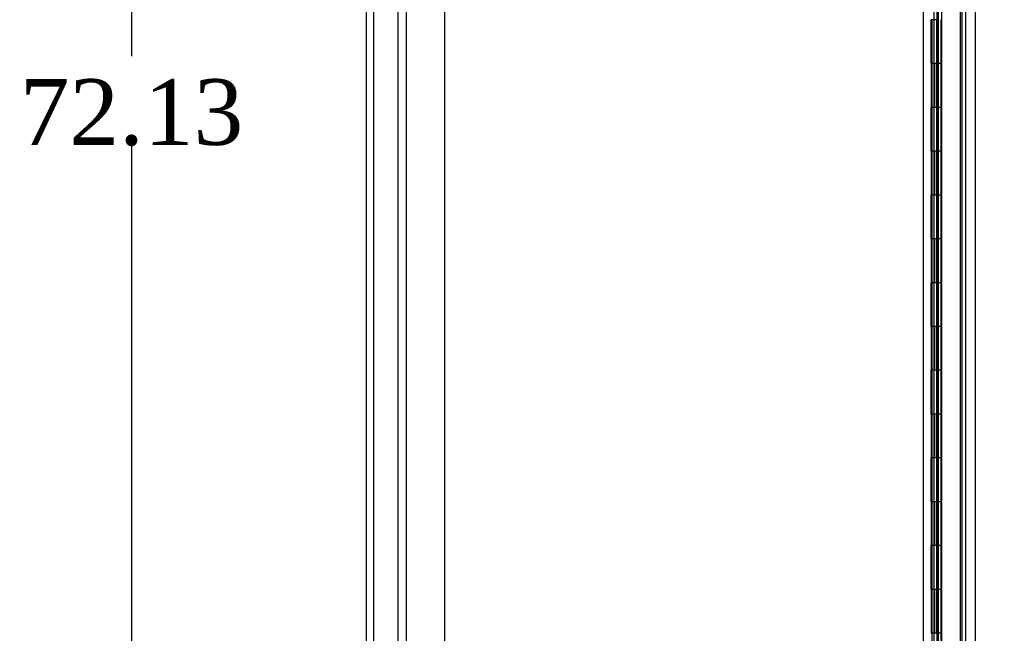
# Model space of a CAD drawing. Header units: inches. Extents: x 1 to 359, y -2 to 239.
# Tile 5 of 51: x 16 to 38, y 103 to 117. Entities that reach past the tile are written whole.
import ezdxf
from ezdxf.enums import TextEntityAlignment as Align
from ezdxf.lldxf.tags import DXFTag

# ---------------------------------------------------------------- set-up
doc = ezdxf.new("R2010")
doc.units = ezdxf.units.IN
doc.header["$MEASUREMENT"] = 0
for name, color, linetype in [('COM43132', 7, 'Continuous'), ('COM55597-1', 7, 'Continuous'), ('COM55607-1', 7, 'Continuous'), ('COM55738-22', 7, 'Continuous'), ('COM70220', 7, 'Continuous'), ('COM71181-1', 7, 'Continuous'), ('Default', 7, 'Continuous')]:
    doc.layers.add(name, color=color, linetype=linetype)
doc.styles.add('SEACAD_Times_New_Roman', font='times.ttf')
tags = doc.linetypes.add('HIDDEN2', pattern=[0.1875, 0.125, -0.0625]).pattern_tags.tags
tags[6:7] = [DXFTag(74, 4), DXFTag(75, 0), DXFTag(340, '0'), DXFTag(46, 0.0), DXFTag(50, 0.0), DXFTag(44, 0.0), DXFTag(45, 0.0)]
tags[4:5] = [DXFTag(74, 4), DXFTag(75, 0), DXFTag(340, '0'), DXFTag(46, 0.0), DXFTag(50, 0.0), DXFTag(44, 0.0), DXFTag(45, 0.0)]
doc.dimstyles.new('HAMMOND_(STH_-_300x200)', dxfattribs={"dimtxt": 1.5, "dimasz": 1.875, "dimexe": 0.75, "dimexo": 0.75, "dimgap": 0.375, "dimtad": 0, "dimtih": 1, "dimtoh": 1, "dimzin": 0, "dimdsep": 46, "dimtxsty": 'SEACAD_Times_New_Roman', "dimblk1": '_SE_FILLED', "dimblk2": '_SE_FILLED', "dimsah": 1, "dimcen": 0.75, "dimadec": 0, "dimazin": 0, "dimtfac": 0.8, "dimtofl": 0, "dimtmove": 0, "dimatfit": 3, "dimfxl": 0, "dimtolj": 1, "dimtzin": 0, "dimarcsym": 0})

# ---------------------------------------------------------------- blocks, each defined once
blk = doc.blocks.new('SE3')
at = {"layer": 'COM43132', "color": 7, "linetype": 'HIDDEN2'}
for p, q in [((24.558, 148.103), (24.558, 92.353)), ((25.433, 148.043), (25.433, 92.413))]:
    blk.add_line(p, q, dxfattribs=at)
at = {"layer": 'COM55597-1', "color": 7, "linetype": 'Continuous'}
for p, q in [((36.756, 149.75), (36.756, 91.353)), ((37.526, 149.702), (37.526, 91.401))]:
    blk.add_line(p, q, dxfattribs=at)
at = {"layer": 'COM55597-1', "color": 7, "linetype": 'HIDDEN2'}
blk.add_line((36.65, 122.989), (36.65, 92.326), dxfattribs=at)
at = {"layer": 'COM55607-1', "color": 7, "linetype": 'HIDDEN2'}
for p, q in [((36.587, 148.551), (36.587, 92.551)), ((36.687, 92.551), (36.687, 148.551)), ((37.232, 92.551), (37.232, 148.551)), ((36.647, 116.551), (36.52, 116.551)), ((36.52, 116.551), (36.52, 115.551)), ((36.525, 115.551), (36.525, 116.551)), ((36.692, 116.551), (36.637, 116.551)), ((36.647, 116.551), (36.647, 115.551)), ((36.55, 115.551), (36.52, 115.551)), ((36.52, 115.551), (36.52, 114.551)), ((36.647, 115.551), (36.52, 115.551)), ((36.595, 115.551), (36.595, 114.551)), ((36.637, 115.551), (36.637, 114.551)), ((36.692, 115.551), (36.637, 115.551)), ((36.55, 114.551), (36.52, 114.551)), ((36.647, 114.551), (36.52, 114.551)), ((36.52, 114.551), (36.52, 113.551)), ((36.525, 113.551), (36.525, 114.551)), ((36.692, 114.551), (36.637, 114.551)), ((36.647, 114.551), (36.647, 113.551)), ((36.55, 113.551), (36.52, 113.551)), ((36.52, 113.551), (36.52, 112.551)), ((36.647, 113.551), (36.52, 113.551)), ((36.595, 113.551), (36.595, 112.551)), ((36.637, 113.551), (36.637, 112.551)), ((36.692, 113.551), (36.637, 113.551)), ((36.55, 112.551), (36.52, 112.551)), ((36.647, 112.551), (36.52, 112.551)), ((36.52, 112.551), (36.52, 111.551)), ((36.525, 111.551), (36.525, 112.551)), ((36.692, 112.551), (36.637, 112.551)), ((36.647, 112.551), (36.647, 111.551)), ((36.55, 111.551), (36.52, 111.551)), ((36.52, 111.551), (36.52, 110.551)), ((36.647, 111.551), (36.52, 111.551)), ((36.595, 111.551), (36.595, 110.551)), ((36.637, 111.551), (36.637, 110.551)), ((36.692, 111.551), (36.637, 111.551)), ((36.55, 110.551), (36.52, 110.551)), ((36.647, 110.551), (36.52, 110.551)), ((36.52, 110.551), (36.52, 109.551)), ((36.525, 109.551), (36.525, 110.551)), ((36.692, 110.551), (36.637, 110.551)), ((36.647, 110.551), (36.647, 109.551)), ((36.55, 109.551), (36.52, 109.551)), ((36.52, 109.551), (36.52, 108.551)), ((36.647, 109.551), (36.52, 109.551)), ((36.595, 109.551), (36.595, 108.551)), ((36.637, 109.551), (36.637, 108.551)), ((36.692, 109.551), (36.637, 109.551)), ((36.55, 108.551), (36.52, 108.551)), ((36.647, 108.551), (36.52, 108.551)), ((36.52, 108.551), (36.52, 107.551)), ((36.525, 107.551), (36.525, 108.551)), ((36.692, 108.551), (36.637, 108.551)), ((36.647, 108.551), (36.647, 107.551)), ((36.55, 107.551), (36.52, 107.551)), ((36.52, 107.551), (36.52, 106.551)), ((36.647, 107.551), (36.52, 107.551)), ((36.595, 107.551), (36.595, 106.551)), ((36.637, 107.551), (36.637, 106.551)), ((36.692, 107.551), (36.637, 107.551)), ((36.55, 106.551), (36.52, 106.551)), ((36.647, 106.551), (36.52, 106.551)), ((36.52, 106.551), (36.52, 105.551)), ((36.525, 105.551), (36.525, 106.551)), ((36.692, 106.551), (36.637, 106.551)), ((36.647, 106.551), (36.647, 105.551)), ((36.55, 105.551), (36.52, 105.551)), ((36.52, 105.551), (36.52, 104.551)), ((36.647, 105.551), (36.52, 105.551)), ((36.595, 105.551), (36.595, 104.551)), ((36.637, 105.551), (36.637, 104.551)), ((36.692, 105.551), (36.637, 105.551)), ((36.55, 104.551), (36.52, 104.551)), ((36.647, 104.551), (36.52, 104.551)), ((36.52, 104.551), (36.52, 103.551)), ((36.525, 103.551), (36.525, 104.551)), ((36.692, 104.551), (36.637, 104.551)), ((36.647, 104.551), (36.647, 103.551)), ((36.55, 103.551), (36.52, 103.551)), ((36.52, 103.551), (36.52, 102.551)), ((36.647, 103.551), (36.52, 103.551)), ((36.595, 103.551), (36.595, 102.551)), ((36.637, 103.551), (36.637, 102.551)), ((36.692, 103.551), (36.637, 103.551)), ((36.55, 102.551), (36.52, 102.551))]:
    blk.add_line(p, q, dxfattribs=at)
at = {"layer": 'COM55607-1', "color": 7, "linetype": 'Continuous'}
for p, q in [((36.55, 115.551), (36.55, 116.551)), ((36.754, 115.551), (36.754, 116.551)), ((36.754, 115.551), (36.55, 115.551)), ((36.55, 114.551), (36.55, 115.551)), ((36.754, 115.551), (36.55, 115.551)), ((36.754, 114.551), (36.754, 115.551)), ((36.754, 114.551), (36.55, 114.551)), ((36.754, 114.551), (36.55, 114.551)), ((36.55, 113.551), (36.55, 114.551)), ((36.754, 113.551), (36.754, 114.551)), ((36.754, 113.551), (36.55, 113.551)), ((36.55, 112.551), (36.55, 113.551)), ((36.754, 113.551), (36.55, 113.551)), ((36.754, 112.551), (36.754, 113.551)), ((36.754, 112.551), (36.55, 112.551)), ((36.754, 112.551), (36.55, 112.551)), ((36.55, 111.551), (36.55, 112.551)), ((36.754, 111.551), (36.754, 112.551)), ((36.754, 111.551), (36.55, 111.551)), ((36.55, 110.551), (36.55, 111.551)), ((36.754, 111.551), (36.55, 111.551)), ((36.754, 110.551), (36.754, 111.551)), ((36.754, 110.551), (36.55, 110.551)), ((36.754, 110.551), (36.55, 110.551)), ((36.55, 109.551), (36.55, 110.551)), ((36.754, 109.551), (36.754, 110.551)), ((36.754, 109.551), (36.55, 109.551)), ((36.55, 108.551), (36.55, 109.551)), ((36.754, 109.551), (36.55, 109.551)), ((36.754, 108.551), (36.754, 109.551)), ((36.754, 108.551), (36.55, 108.551)), ((36.754, 108.551), (36.55, 108.551)), ((36.55, 107.551), (36.55, 108.551)), ((36.754, 107.551), (36.754, 108.551)), ((36.754, 107.551), (36.55, 107.551)), ((36.55, 106.551), (36.55, 107.551)), ((36.754, 107.551), (36.55, 107.551)), ((36.754, 106.551), (36.754, 107.551)), ((36.754, 106.551), (36.55, 106.551)), ((36.754, 106.551), (36.55, 106.551)), ((36.55, 105.551), (36.55, 106.551)), ((36.754, 105.551), (36.754, 106.551)), ((36.754, 105.551), (36.55, 105.551)), ((36.55, 104.551), (36.55, 105.551)), ((36.754, 105.551), (36.55, 105.551)), ((36.754, 104.551), (36.754, 105.551)), ((36.754, 104.551), (36.55, 104.551)), ((36.754, 104.551), (36.55, 104.551)), ((36.55, 103.551), (36.55, 104.551)), ((36.754, 103.551), (36.754, 104.551)), ((36.754, 103.551), (36.55, 103.551)), ((36.55, 102.551), (36.55, 103.551)), ((36.754, 103.551), (36.55, 103.551)), ((36.754, 102.551), (36.754, 103.551)), ((36.754, 102.551), (36.55, 102.551)), ((36.754, 102.551), (36.55, 102.551)), ((36.55, 101.551), (36.55, 102.551)), ((36.754, 101.551), (36.754, 102.551))]:
    blk.add_line(p, q, dxfattribs=at)
at = {"layer": 'COM55738-22', "color": 7, "linetype": 'HIDDEN2'}
for p, q in [((23.818, 90.56), (23.818, 150.31)), ((24.371, 90.56), (24.371, 150.31))]:
    blk.add_line(p, q, dxfattribs=at)
at = {"layer": 'COM70220', "color": 7, "linetype": 'HIDDEN2'}
blk.add_line((37.181, 149.019), (37.181, 91.872), dxfattribs=at)
at = {"layer": 'COM71181-1', "color": 7, "linetype": 'Continuous'}
for p, q in [((23.651, 90.478), (23.651, 150.413)), ((36.339, 149.133), (36.339, 91.758))]:
    blk.add_line(p, q, dxfattribs=at)
at = {"layer": 'COM71181-1', "color": 7, "linetype": 'HIDDEN2'}
blk.add_line((37.306, 149.133), (37.306, 91.758), dxfattribs=at)
blk = doc.blocks.new('DMBLK2975')
at = {"layer": 'Default', "linetype": 'Continuous'}
for points in [[(21.776, 158.217), (21.776, 157.592), (23.651, 157.904)], [(31.558, 158.217), (29.683, 157.904), (31.558, 157.592)]]:
    blk.add_hatch(color=7, dxfattribs=at).paths.add_polyline_path(points)
at = {"layer": 'Default', "color": 7, "linetype": 'Continuous'}
for p, q in [((23.651, 151.163), (23.651, 158.654)), ((29.683, 151.498), (29.683, 158.654)), ((19.901, 157.904), (23.651, 157.904)), ((29.683, 157.904), (33.433, 157.904))]:
    blk.add_line(p, q, dxfattribs=at)
at = {"layer": 'Default', "color": 7, "linetype": 'Continuous', "style": 'SEACAD_Times_New_Roman'}
blk.add_text('6.03', height=1.5, dxfattribs=at).set_placement((24.676, 158.654), align=Align.TOP_LEFT)
blk = doc.blocks.new('_SE_FILLED')
at = {"color": 0}
blk.add_line((0, 0), (-1, 0), dxfattribs=at)
blk.add_solid([(0, 0), (-1, -0.1665), (-1, 0.1665), (0, 0)], dxfattribs=at)
blk = doc.blocks.new('DMBLK2976')
at = {"layer": 'Default', "linetype": 'Continuous'}
for points in [[(17.994, 148.633), (18.619, 148.633), (18.307, 150.508)], [(17.994, 80.258), (18.307, 78.383), (18.619, 80.258)]]:
    blk.add_hatch(color=7, dxfattribs=at).paths.add_polyline_path(points)
at = {"layer": 'Default', "color": 7, "linetype": 'Continuous'}
for p, q in [((22.996, 150.508), (17.557, 150.508)), ((18.307, 115.72), (18.307, 150.508)), ((18.307, 78.383), (18.307, 113.695)), ((29.245, 78.383), (17.557, 78.383))]:
    blk.add_line(p, q, dxfattribs=at)
at = {"layer": 'Default', "color": 7, "linetype": 'Continuous', "style": 'SEACAD_Times_New_Roman'}
blk.add_text('72.13', height=1.5, dxfattribs=at).set_placement((15.747, 115.195), align=Align.TOP_LEFT)
blk = doc.blocks.new('DMBLK2987')
at = {"layer": 'Default', "linetype": 'Continuous'}
for points in [[(46.121, 147.97), (45.808, 149.845), (45.496, 147.97)], [(46.121, 93.133), (45.496, 93.133), (45.808, 91.258)]]:
    blk.add_hatch(color=7, dxfattribs=at).paths.add_polyline_path(points)
at = {"layer": 'Default', "color": 7, "linetype": 'Continuous'}
for p, q in [((38.133, 149.845), (46.558, 149.845)), ((45.808, 149.845), (45.808, 121.826)), ((45.808, 117.551), (45.808, 91.258)), ((37.767, 91.258), (46.558, 91.258))]:
    blk.add_line(p, q, dxfattribs=at)
at = {"layer": 'Default', "color": 7, "linetype": 'Continuous', "style": 'SEACAD_Times_New_Roman'}
for s, p in [('58.59', (43.249, 121.301)), ('DOOR ', (42.378, 119.051))]:
    blk.add_text(s, height=1.5, dxfattribs=at).set_placement(p, align=Align.TOP_LEFT)

msp = doc.modelspace()

# ---------------------------------------------------------------- block references
at = {"layer": 'Default'}
msp.add_blockref('SE3', (0, 0), dxfattribs=at)

# ---------------------------------------------------------------- dimensions: what is measured, and where the dimension line sits
at = {"layer": 'Default', "color": 7, "linetype": 'Continuous'}
dim = msp.add_linear_dim(base=(29.683, 157.904), p1=(23.651, 90.478), p2=(29.683, 150.748), text='\\A1;<>', dimstyle='HAMMOND_(STH_-_300x200)', dxfattribs=at)
dim.commit()
dim.dimension.update_dxf_attribs({"geometry": 'DMBLK2975', "text_midpoint": (26.667, 157.904), "dimtype": 160})
for base, p1, p2, text, picture, middle in [((18.306735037, 150.50776158), (29.994508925, 78.38276158), (23.745508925, 150.50776158), '\\A1;<>', 'DMBLK2976', (18.306735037, 114.44526125)), ((45.808, 91.258), (37.383, 149.845), (37.017, 91.258), '\\A1;<>\\PDOOR ', 'DMBLK2987', (45.808, 120.551))]:
    dim = msp.add_linear_dim(base=base, p1=p1, p2=p2, angle=90, text=text, dimstyle='HAMMOND_(STH_-_300x200)', dxfattribs=at)
    dim.commit()
    dim.dimension.update_dxf_attribs({"geometry": picture, "text_midpoint": middle, "dimtype": 160})

doc.saveas('drawing.dxf')
